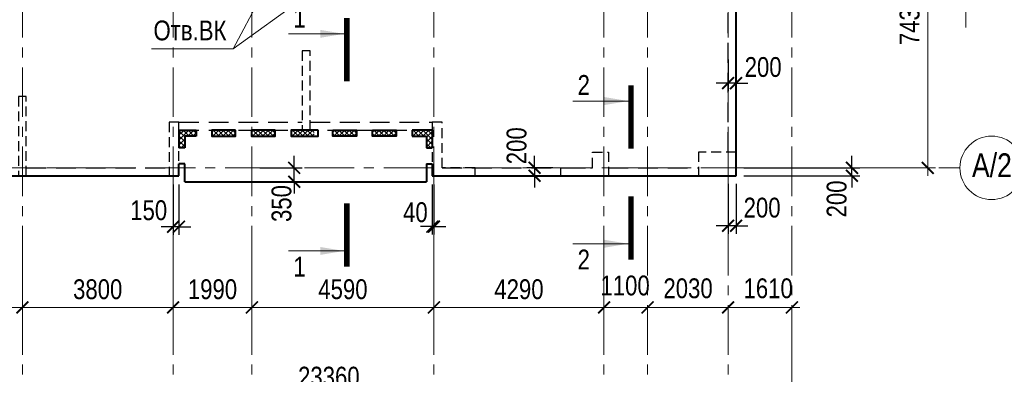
# Model space of a CAD drawing. Header units: inches. Extents: x -8638239 to -8523853, y 3840912 to 4564380.
# Tile 51 of 106: x -8576599 to -8551765, y 4199965 to 4208912. Entities that reach past the tile are written whole.
import ezdxf
from ezdxf.enums import TextEntityAlignment as Align

# ---------------------------------------------------------------- set-up
doc = ezdxf.new("R2010")
doc.units = ezdxf.units.IN
doc.header["$LTSCALE"] = 1000
doc.header["$MEASUREMENT"] = 0
for name, pattern in [('CENTER', [2, 1.25, -0.25, 0.25, -0.25]), ('HIDDEN', [0.375, 0.25, -0.125]), ('Штрихпунктирная', [6.702778, 3.527778, -1.763889, 0, -1.411111])]:
    doc.linetypes.add(name, pattern=pattern)
for name, color, linetype, lineweight in [('-2._План подземной парковки -2 этаж_1_АР-Чертеж-Оси_Осевые размеры.АР_Ном._пера__120', 7, 'Continuous', 0), ('СК-043-С-ПИЛОНЫ', 5, 'HIDDEN', 25), ('СК-050-П(литы перекрытия)', 3, 'Continuous', 40), ('СК-052-П-БАЛКИ', 1, 'HIDDEN', 30), ('СК-100-О(си)', 7, 'CENTER', 15), ('СК-100-О(си)_имя', 7, 'CENTER', 15), ('СК-110-О-РАЗМЕРЫ', 7, 'Continuous', 15), ('СК-300-Р(азмеры)', 7, 'Continuous', 20), ('СК-400-Т(екст)', 7, 'Continuous', 20), ('СК-451-2-Т-ОТВ ВК', 1, 'Continuous', 20), ('СК-500-С(ечения)', 5, 'Continuous', 40), ('СК-600-Ш(триховка)', 250, 'Continuous', 13)]:
    doc.layers.add(name, color=color, linetype=linetype, lineweight=lineweight)
doc.styles.add('ARIAL_annotative', font='arial.ttf', dxfattribs={"width": 0.8, "height": 2.5})
doc.styles.add('RUSS', font='arial.ttf', dxfattribs={"width": 0.8})
doc.dimstyles.new('100-200', dxfattribs={"dimscale": 0, "dimtxt": 500, "dimasz": 300, "dimexe": 200, "dimexo": 200, "dimgap": 200, "dimtad": 1, "dimdec": 0, "dimzin": 0, "dimdsep": 46, "dimtxsty": 'RUSS', "dimblk": 'ARCHTICK', "dimcen": 0.096, "dimdle": 200, "dimclrd": 7, "dimclre": 7, "dimclrt": 256, "dimadec": 0, "dimazin": 0, "dimtfac": 1, "dimtdec": 0, "dimtmove": 2, "dimatfit": 3, "dimldrblk": 'OBLIQUE', "dimfxl": 1, "dimtolj": 1, "dimtzin": 0, "dimarcsym": 0})

# ---------------------------------------------------------------- blocks, each defined once
blk = doc.blocks.new('_ArchTick')
at = {"color": 0, "linetype": 'ByBlock', "const_width": 0.15}
blk.add_lwpolyline([(-0.5, -0.5), (0.5, 0.5)], dxfattribs=at)
blk = doc.blocks.new('*D329')
at = {"layer": 'Defpoints', "color": 0, "transparency": 16777216}
for p in [(-21750, -2470), (-17800, -2470), (-17800, -3521)]:
    blk.add_point(p, dxfattribs=at)
at = {"layer": 'СК-110-О-РАЗМЕРЫ', "color": 7, "lineweight": -2, "transparency": 16777216}
for p, q in [((-21750, -2670), (-21750, -3721)), ((-17800, -2670), (-17800, -3721)), ((-21950, -3521), (-17600, -3521))]:
    blk.add_line(p, q, dxfattribs=at)
at = {"layer": 'СК-110-О-РАЗМЕРЫ', "color": 7, "lineweight": -2, "transparency": 16777216, "xscale": 300, "yscale": 300, "zscale": 300, "rotation": 180}
blk.add_blockref('_ArchTick', (-21750, -3521), dxfattribs=at)
at = {"layer": 'СК-110-О-РАЗМЕРЫ', "color": 7, "lineweight": -2, "transparency": 16777216, "xscale": 300, "yscale": 300, "zscale": 300}
blk.add_blockref('_ArchTick', (-17800, -3521), dxfattribs=at)
at = {"layer": 'СК-110-О-РАЗМЕРЫ', "transparency": 16777216, "insert": (-19775, -3065), "char_height": 500, "attachment_point": 5, "style": 'RUSS'}
blk.add_mtext('\\A1;3950', dxfattribs=at)
blk = doc.blocks.new('_Oblique')
at = {"color": 0, "linetype": 'ByBlock', "lineweight": -2}
blk.add_line((-0.5, -0.5), (0.5, 0.5), dxfattribs=at)
blk = doc.blocks.new('*D330')
at = {"layer": 'Defpoints', "color": 0, "transparency": 16777216}
for p in [(-17800, -2470), (-14000, -2470), (-17800, -3521)]:
    blk.add_point(p, dxfattribs=at)
at = {"layer": 'СК-110-О-РАЗМЕРЫ', "color": 7, "lineweight": -2, "transparency": 16777216}
for p, q in [((-17800, -2670), (-17800, -3721)), ((-14000, -2670), (-14000, -3721)), ((-13800, -3521), (-18000, -3521))]:
    blk.add_line(p, q, dxfattribs=at)
at = {"layer": 'СК-110-О-РАЗМЕРЫ', "color": 7, "lineweight": -2, "transparency": 16777216, "xscale": 300, "yscale": 300, "zscale": 300, "rotation": 180}
blk.add_blockref('_ArchTick', (-17800, -3521), dxfattribs=at)
at = {"layer": 'СК-110-О-РАЗМЕРЫ', "color": 7, "lineweight": -2, "transparency": 16777216, "xscale": 300, "yscale": 300, "zscale": 300}
blk.add_blockref('_ArchTick', (-14000, -3521), dxfattribs=at)
at = {"layer": 'СК-110-О-РАЗМЕРЫ', "transparency": 16777216, "insert": (-15900, -3065), "char_height": 500, "attachment_point": 5, "style": 'RUSS'}
blk.add_mtext('\\A1;3800', dxfattribs=at)
blk = doc.blocks.new('*D331')
at = {"layer": 'Defpoints', "color": 0, "transparency": 16777216}
for p in [(-14000, -2470), (-12010, -2470), (-12010, -3521)]:
    blk.add_point(p, dxfattribs=at)
at = {"layer": 'СК-110-О-РАЗМЕРЫ', "color": 7, "lineweight": -2, "transparency": 16777216}
for p, q in [((-14000, -2670), (-14000, -3721)), ((-12010, -2670), (-12010, -3721)), ((-14200, -3521), (-11810, -3521))]:
    blk.add_line(p, q, dxfattribs=at)
at = {"layer": 'СК-110-О-РАЗМЕРЫ', "color": 7, "lineweight": -2, "transparency": 16777216, "xscale": 300, "yscale": 300, "zscale": 300, "rotation": 180}
blk.add_blockref('_ArchTick', (-14000, -3521), dxfattribs=at)
at = {"layer": 'СК-110-О-РАЗМЕРЫ', "color": 7, "lineweight": -2, "transparency": 16777216, "xscale": 300, "yscale": 300, "zscale": 300}
blk.add_blockref('_ArchTick', (-12010, -3521), dxfattribs=at)
at = {"layer": 'СК-110-О-РАЗМЕРЫ', "transparency": 16777216, "insert": (-13005, -3065), "char_height": 500, "attachment_point": 5, "style": 'RUSS'}
blk.add_mtext('\\A1;1990', dxfattribs=at)
blk = doc.blocks.new('*D332')
at = {"layer": 'Defpoints', "color": 0, "transparency": 16777216}
for p in [(-12010, -2470), (-7420, -2470), (-12010, -3521)]:
    blk.add_point(p, dxfattribs=at)
at = {"layer": 'СК-110-О-РАЗМЕРЫ', "color": 7, "lineweight": -2, "transparency": 16777216}
for p, q in [((-12010, -2670), (-12010, -3721)), ((-7420, -2670), (-7420, -3721)), ((-7220, -3521), (-12210, -3521))]:
    blk.add_line(p, q, dxfattribs=at)
at = {"layer": 'СК-110-О-РАЗМЕРЫ', "color": 7, "lineweight": -2, "transparency": 16777216, "xscale": 300, "yscale": 300, "zscale": 300, "rotation": 180}
blk.add_blockref('_ArchTick', (-12010, -3521), dxfattribs=at)
at = {"layer": 'СК-110-О-РАЗМЕРЫ', "color": 7, "lineweight": -2, "transparency": 16777216, "xscale": 300, "yscale": 300, "zscale": 300}
blk.add_blockref('_ArchTick', (-7420, -3521), dxfattribs=at)
at = {"layer": 'СК-110-О-РАЗМЕРЫ', "transparency": 16777216, "insert": (-9715, -3065), "char_height": 500, "attachment_point": 5, "style": 'RUSS'}
blk.add_mtext('\\A1;4590', dxfattribs=at)
blk = doc.blocks.new('*D333')
at = {"layer": 'Defpoints', "color": 0, "transparency": 16777216}
for p in [(-7420, -2470), (-3130, -2470), (-3130, -3521)]:
    blk.add_point(p, dxfattribs=at)
at = {"layer": 'СК-110-О-РАЗМЕРЫ', "color": 7, "lineweight": -2, "transparency": 16777216}
for p, q in [((-7420, -2670), (-7420, -3721)), ((-3130, -2670), (-3130, -3721)), ((-7620, -3521), (-2930, -3521))]:
    blk.add_line(p, q, dxfattribs=at)
at = {"layer": 'СК-110-О-РАЗМЕРЫ', "color": 7, "lineweight": -2, "transparency": 16777216, "xscale": 300, "yscale": 300, "zscale": 300, "rotation": 180}
blk.add_blockref('_ArchTick', (-7420, -3521), dxfattribs=at)
at = {"layer": 'СК-110-О-РАЗМЕРЫ', "color": 7, "lineweight": -2, "transparency": 16777216, "xscale": 300, "yscale": 300, "zscale": 300}
blk.add_blockref('_ArchTick', (-3130, -3521), dxfattribs=at)
at = {"layer": 'СК-110-О-РАЗМЕРЫ', "transparency": 16777216, "insert": (-5275, -3065), "char_height": 500, "attachment_point": 5, "style": 'RUSS'}
blk.add_mtext('\\A1;4290', dxfattribs=at)
blk = doc.blocks.new('*D334')
at = {"layer": 'Defpoints', "color": 0, "transparency": 16777216}
for p in [(-3130, -3521), (-2030, -3521), (-2030, -3521)]:
    blk.add_point(p, dxfattribs=at)
at = {"layer": 'СК-300-Р(азмеры)', "color": 7, "lineweight": -2, "transparency": 16777216}
blk.add_line((-3330, -3521), (-1830, -3521), dxfattribs=at)
at = {"layer": 'СК-300-Р(азмеры)', "color": 7, "lineweight": -2, "transparency": 16777216, "xscale": 300, "yscale": 300, "zscale": 300, "rotation": 180}
blk.add_blockref('_ArchTick', (-3130, -3521), dxfattribs=at)
at = {"layer": 'СК-300-Р(азмеры)', "color": 7, "lineweight": -2, "transparency": 16777216, "xscale": 300, "yscale": 300, "zscale": 300}
blk.add_blockref('_ArchTick', (-2030, -3521), dxfattribs=at)
at = {"layer": 'СК-300-Р(азмеры)', "transparency": 16777216, "insert": (-2598, -2971), "char_height": 500, "attachment_point": 5, "style": 'RUSS'}
blk.add_mtext('\\A1;1100', dxfattribs=at)
blk = doc.blocks.new('*D335')
at = {"layer": 'Defpoints', "color": 0, "transparency": 16777216}
for p in [(-2030, -3521), (-2030, -3521), (0, -3521)]:
    blk.add_point(p, dxfattribs=at)
at = {"layer": 'СК-300-Р(азмеры)', "color": 7, "lineweight": -2, "transparency": 16777216}
blk.add_line((200, -3521), (-2230, -3521), dxfattribs=at)
at = {"layer": 'СК-300-Р(азмеры)', "color": 7, "lineweight": -2, "transparency": 16777216, "xscale": 300, "yscale": 300, "zscale": 300, "rotation": 180}
blk.add_blockref('_ArchTick', (-2030, -3521), dxfattribs=at)
at = {"layer": 'СК-300-Р(азмеры)', "color": 7, "lineweight": -2, "transparency": 16777216, "xscale": 300, "yscale": 300, "zscale": 300}
blk.add_blockref('_ArchTick', (0, -3521), dxfattribs=at)
at = {"layer": 'СК-300-Р(азмеры)', "transparency": 16777216, "insert": (-1010, -3042), "char_height": 500, "attachment_point": 5, "style": 'RUSS'}
blk.add_mtext('\\A1;2030', dxfattribs=at)
blk = doc.blocks.new('*D336')
at = {"layer": 'Defpoints', "color": 0, "transparency": 16777216}
for p in [(0, -3521), (1610, -3521), (1610, -3521)]:
    blk.add_point(p, dxfattribs=at)
at = {"layer": 'СК-300-Р(азмеры)', "color": 7, "lineweight": -2, "transparency": 16777216}
blk.add_line((-200, -3521), (1810, -3521), dxfattribs=at)
at = {"layer": 'СК-300-Р(азмеры)', "color": 7, "lineweight": -2, "transparency": 16777216, "xscale": 300, "yscale": 300, "zscale": 300, "rotation": 180}
blk.add_blockref('_ArchTick', (0, -3521), dxfattribs=at)
at = {"layer": 'СК-300-Р(азмеры)', "color": 7, "lineweight": -2, "transparency": 16777216, "xscale": 300, "yscale": 300, "zscale": 300}
blk.add_blockref('_ArchTick', (1610, -3521), dxfattribs=at)
at = {"layer": 'СК-300-Р(азмеры)', "transparency": 16777216, "insert": (1010, -3042), "char_height": 500, "attachment_point": 5, "style": 'RUSS'}
blk.add_mtext('\\A1;1610', dxfattribs=at)
blk = doc.blocks.new('*D337')
at = {"layer": 'Defpoints', "color": 0, "transparency": 16777216}
for p in [(2391, 7435), (5035, 7435), (2391, 0)]:
    blk.add_point(p, dxfattribs=at)
at = {"layer": 'СК-300-Р(азмеры)', "color": 7, "lineweight": -2, "transparency": 16777216}
for p, q in [((5035, -200), (5035, 7635)), ((2591, 7435), (5235, 7435)), ((2591, 0), (5235, 0))]:
    blk.add_line(p, q, dxfattribs=at)
at = {"layer": 'СК-300-Р(азмеры)', "color": 7, "lineweight": -2, "transparency": 16777216, "xscale": 300, "yscale": 300, "zscale": 300}
for p, rotation in [((5035, 7435), 90), ((5035, 0), 270)]:
    blk.add_blockref('_ArchTick', p, dxfattribs=dict(at, rotation=rotation))
at = {"layer": 'СК-300-Р(азмеры)', "transparency": 16777216, "insert": (4580, 3718), "char_height": 500, "attachment_point": 5, "rotation": 90, "style": 'RUSS'}
blk.add_mtext('\\A1;7435', dxfattribs=at)
blk = doc.blocks.new('*D321')
at = {"layer": 'Defpoints', "color": 0, "transparency": 16777216}
for p in [(-21750, -3521), (1610, -3521), (-21750, -5726)]:
    blk.add_point(p, dxfattribs=at)
at = {"layer": 'СК-110-О-РАЗМЕРЫ', "color": 7, "lineweight": -2, "transparency": 16777216}
for p, q in [((-21750, -3721), (-21750, -5926)), ((1610, -3721), (1610, -5926)), ((1810, -5726), (-21950, -5726))]:
    blk.add_line(p, q, dxfattribs=at)
at = {"layer": 'СК-110-О-РАЗМЕРЫ', "color": 7, "lineweight": -2, "transparency": 16777216, "xscale": 300, "yscale": 300, "zscale": 300, "rotation": 180}
blk.add_blockref('_ArchTick', (-21750, -5726), dxfattribs=at)
at = {"layer": 'СК-110-О-РАЗМЕРЫ', "color": 7, "lineweight": -2, "transparency": 16777216, "xscale": 300, "yscale": 300, "zscale": 300}
blk.add_blockref('_ArchTick', (1610, -5726), dxfattribs=at)
at = {"layer": 'СК-110-О-РАЗМЕРЫ', "transparency": 16777216, "insert": (-10070, -5271), "char_height": 500, "attachment_point": 5, "style": 'RUSS'}
blk.add_mtext('\\A1;23360', dxfattribs=at)
blk = doc.blocks.new('Сечение')
at = {"layer": 'СК-500-С(ечения)', "linetype": 'Continuous', "lineweight": 15, "ltscale": 100}
blk.add_line((-200, -35), (-200, -735), dxfattribs=at)
at = {"layer": 'СК-500-С(ечения)', "linetype": 'Continuous', "ltscale": 100, "const_width": 70}
blk.add_lwpolyline([(-400, 0), (400, 0)], dxfattribs=at)
at = {"layer": 'СК-500-С(ечения)', "linetype": 'Continuous', "ltscale": 100}
blk.add_solid([(-200, -35), (-250, -335), (-150, -335)], dxfattribs=at)
blk = doc.blocks.new('*U23')
at = {"layer": 'СК-400-Т(екст)', "ltscale": 100, "yscale": 0.01, "zscale": 0.01, "rotation": 89.99999999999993}
for p, xscale in [((0, -4), -0.01), ((0, -27.39), 0.01)]:
    blk.add_blockref('Сечение', p, dxfattribs=dict(at, xscale=xscale))
at = {"layer": 'СК-500-С(ечения)', "color": 0, "ltscale": 100, "style": 'ARIAL_annotative', "width": 0.8}
blk.add_attdef('НОМЕР_СЕЧЕНИЯ_1_1(НОМЕР_ЛИСТА)', text='', height=2.5, rotation=180, dxfattribs=at).set_placement((6.74, -1.23), align=Align.RIGHT)
blk.add_attdef('НОМЕР_СЕЧЕНИЯ_2_1(НОМЕР_ЛИСТА)', text='', height=2.5, rotation=180, dxfattribs=at).set_placement((6.74, -29.42), align=Align.BOTTOM_LEFT)
blk = doc.blocks.new('*U512')
at = {"layer": 'СК-400-Т(екст)', "ltscale": 100, "yscale": 0.01, "zscale": 0.01, "rotation": 89.99999999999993}
for p, xscale in [((0, -4), -0.01), ((0, -18), 0.01)]:
    blk.add_blockref('Сечение', p, dxfattribs=dict(at, xscale=xscale))
at = {"layer": 'СК-500-С(ечения)', "color": 0, "ltscale": 100, "style": 'ARIAL_annotative', "width": 0.8}
blk.add_attdef('НОМЕР_СЕЧЕНИЯ_1_1(НОМЕР_ЛИСТА)', text='', height=2.5, rotation=180, dxfattribs=at).set_placement((6.74, -1.23), align=Align.RIGHT)
blk.add_attdef('НОМЕР_СЕЧЕНИЯ_2_1(НОМЕР_ЛИСТА)', text='', height=2.5, rotation=180, dxfattribs=at).set_placement((6.74, -20.03), align=Align.BOTTOM_LEFT)
blk = doc.blocks.new('*D86')
at = {"layer": 'Defpoints', "color": 0, "transparency": 16777216}
for p in [(-8562952, 4205175), (-8563612, 4204975), (-8562952, 4204975)]:
    blk.add_point(p, dxfattribs=at)
at = {"layer": 'СК-110-О-РАЗМЕРЫ', "color": 7, "lineweight": -2, "transparency": 16777216}
for p, q in [((-8563612, 4205175), (-8563612, 4205475)), ((-8563152, 4205175), (-8563812, 4205175)), ((-8563612, 4205175), (-8563612, 4204975)), ((-8563152, 4204975), (-8563812, 4204975)), ((-8563612, 4204975), (-8563612, 4204675))]:
    blk.add_line(p, q, dxfattribs=at)
at = {"layer": 'СК-110-О-РАЗМЕРЫ', "color": 7, "lineweight": -2, "transparency": 16777216, "xscale": 300, "yscale": 300, "zscale": 300}
for p, rotation in [((-8563612, 4205175), 270), ((-8563612, 4204975), 90)]:
    blk.add_blockref('_ArchTick', p, dxfattribs=dict(at, rotation=rotation))
at = {"layer": 'СК-110-О-РАЗМЕРЫ', "transparency": 16777216, "insert": (-8564065, 4205732), "char_height": 500, "attachment_point": 5, "rotation": 90, "style": 'RUSS'}
blk.add_mtext('\\A1;200', dxfattribs=at)
blk = doc.blocks.new('A$Cc2edbf5f_12эт')
at = {"layer": 'СК-043-С-ПИЛОНЫ'}
for points in [[(33180, 2950), (33180, 952), (33380, 952), (33380, 2950), (33180, 2950)], [(26020, 1800), (26020, -200), (26220, -200), (26220, 1800), (26020, 1800)], [(29820, 1150), (29820, -200), (30070, -200), (30070, 1150), (29820, 1150)]]:
    blk.add_lwpolyline(points, dxfattribs=at)
at = {"layer": 'СК-043-С-ПИЛОНЫ', "color": 12}
for points in [[(37540, -200), (37540, 0), (36710, 0), (36710, 1150), (36460, 1150), (36460, -200), (37540, -200)], [(39700, -200), (39700, 0), (40500, 0), (40500, 398), (40900, 398), (40900, -200), (39700, -200)]]:
    blk.add_lwpolyline(points, dxfattribs=at)
at = {"layer": 'СК-043-С-ПИЛОНЫ'}
blk.add_lwpolyline([(43171, -200), (44120, -200), (44120, 400), (43170, 400), (43170, -199, 0.414211)], format="xyb", close=True, dxfattribs=at)
blk = doc.blocks.new('*U158')
at = {"layer": 'СК-400-Т(екст)', "ltscale": 100, "xscale": -0.01, "yscale": 0.01, "zscale": 0.01, "rotation": 89.99999999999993}
blk.add_blockref('Сечение', (0, -4), dxfattribs=at)
at = {"layer": 'СК-500-С(ечения)', "color": 0, "ltscale": 100, "style": 'ARIAL_annotative', "text_generation_flag": 2, "width": 0.8}
blk.add_attdef('НОМЕР_СЕЧЕНИЯ_1_1(НОМЕР_ЛИСТА)', text='', height=2.5, rotation=90, dxfattribs=at).set_placement((6.74, -1.23), align=Align.RIGHT)
blk.add_attdef('НОМЕР_СЕЧЕНИЯ_2_1(НОМЕР_ЛИСТА)', text='', height=2.5, rotation=90, dxfattribs=at).set_placement((7.48, -262.62), align=Align.BOTTOM_LEFT)
blk = doc.blocks.new('*D279')
at = {"layer": 'Defpoints', "color": 0, "transparency": 16777216}
for p in [(-8558732, 4208111), (-8558532, 4208111), (-8558732, 4207311)]:
    blk.add_point(p, dxfattribs=at)
at = {"layer": 'СК-110-О-РАЗМЕРЫ', "color": 7, "lineweight": -2, "transparency": 16777216}
for p, q in [((-8558732, 4207911), (-8558732, 4207111)), ((-8558532, 4207911), (-8558532, 4207111)), ((-8558732, 4207311), (-8559032, 4207311)), ((-8558532, 4207311), (-8558732, 4207311)), ((-8558532, 4207311), (-8558232, 4207311))]:
    blk.add_line(p, q, dxfattribs=at)
at = {"layer": 'СК-110-О-РАЗМЕРЫ', "color": 7, "lineweight": -2, "transparency": 16777216, "xscale": 300, "yscale": 300, "zscale": 300}
blk.add_blockref('_ArchTick', (-8558732, 4207311), dxfattribs=at)
at = {"layer": 'СК-110-О-РАЗМЕРЫ', "color": 7, "lineweight": -2, "transparency": 16777216, "xscale": 300, "yscale": 300, "zscale": 300, "rotation": 180}
blk.add_blockref('_ArchTick', (-8558532, 4207311), dxfattribs=at)
at = {"layer": 'СК-110-О-РАЗМЕРЫ', "transparency": 16777216, "insert": (-8557848, 4207715), "char_height": 500, "attachment_point": 5, "style": 'RUSS'}
blk.add_mtext('\\A1;200', dxfattribs=at)
blk = doc.blocks.new('*D542')
at = {"layer": 'Defpoints', "color": 0, "transparency": 16777216}
for p in [(-8558532, 4205174), (-8555608, 4205174), (-8558532, 4204975)]:
    blk.add_point(p, dxfattribs=at)
at = {"layer": 'СК-110-О-РАЗМЕРЫ', "color": 7, "lineweight": -2, "transparency": 16777216}
for p, q in [((-8555608, 4205174), (-8555608, 4205474)), ((-8558332, 4205174), (-8555408, 4205174)), ((-8555608, 4204975), (-8555608, 4205174)), ((-8558332, 4204975), (-8555408, 4204975)), ((-8555608, 4204975), (-8555608, 4204675))]:
    blk.add_line(p, q, dxfattribs=at)
at = {"layer": 'СК-110-О-РАЗМЕРЫ', "color": 7, "lineweight": -2, "transparency": 16777216, "xscale": 300, "yscale": 300, "zscale": 300}
for p, rotation in [((-8555608, 4205174), 270), ((-8555608, 4204975), 90)]:
    blk.add_blockref('_ArchTick', p, dxfattribs=dict(at, rotation=rotation))
at = {"layer": 'СК-110-О-РАЗМЕРЫ', "transparency": 16777216, "insert": (-8555992, 4204390), "char_height": 500, "attachment_point": 5, "rotation": 90, "style": 'RUSS'}
blk.add_mtext('\\A1;200', dxfattribs=at)
blk = doc.blocks.new('*D544')
at = {"layer": 'Defpoints', "color": 0, "transparency": 16777216}
for p in [(-8572732, 4204953), (-8572582, 4204953), (-8572732, 4203688)]:
    blk.add_point(p, dxfattribs=at)
at = {"layer": 'СК-110-О-РАЗМЕРЫ', "color": 7, "lineweight": -2, "transparency": 16777216}
for p, q in [((-8572732, 4204753), (-8572732, 4203488)), ((-8572582, 4204753), (-8572582, 4203488)), ((-8572732, 4203688), (-8573032, 4203688)), ((-8572582, 4203688), (-8572732, 4203688)), ((-8572582, 4203688), (-8572282, 4203688))]:
    blk.add_line(p, q, dxfattribs=at)
at = {"layer": 'СК-110-О-РАЗМЕРЫ', "color": 7, "lineweight": -2, "transparency": 16777216, "xscale": 300, "yscale": 300, "zscale": 300}
blk.add_blockref('_ArchTick', (-8572732, 4203688), dxfattribs=at)
at = {"layer": 'СК-110-О-РАЗМЕРЫ', "color": 7, "lineweight": -2, "transparency": 16777216, "xscale": 300, "yscale": 300, "zscale": 300, "rotation": 180}
blk.add_blockref('_ArchTick', (-8572582, 4203688), dxfattribs=at)
at = {"layer": 'СК-110-О-РАЗМЕРЫ', "transparency": 16777216, "insert": (-8573346, 4204102), "char_height": 500, "attachment_point": 5, "style": 'RUSS'}
blk.add_mtext('\\A1;150', dxfattribs=at)
blk = doc.blocks.new('*D545')
at = {"layer": 'Defpoints', "color": 0, "transparency": 16777216}
for p in [(-8566192, 4204953), (-8566152, 4204953), (-8566152, 4203691)]:
    blk.add_point(p, dxfattribs=at)
at = {"layer": 'СК-110-О-РАЗМЕРЫ', "color": 7, "lineweight": -2, "transparency": 16777216}
for p, q in [((-8566192, 4204753), (-8566192, 4203491)), ((-8566152, 4204753), (-8566152, 4203491)), ((-8566192, 4203691), (-8566492, 4203691)), ((-8566192, 4203691), (-8566152, 4203691)), ((-8566152, 4203691), (-8565852, 4203691))]:
    blk.add_line(p, q, dxfattribs=at)
at = {"layer": 'СК-110-О-РАЗМЕРЫ', "color": 7, "lineweight": -2, "transparency": 16777216, "xscale": 300, "yscale": 300, "zscale": 300}
blk.add_blockref('_ArchTick', (-8566192, 4203691), dxfattribs=at)
at = {"layer": 'СК-110-О-РАЗМЕРЫ', "color": 7, "lineweight": -2, "transparency": 16777216, "xscale": 300, "yscale": 300, "zscale": 300, "rotation": 180}
blk.add_blockref('_ArchTick', (-8566152, 4203691), dxfattribs=at)
at = {"layer": 'СК-110-О-РАЗМЕРЫ', "transparency": 16777216, "insert": (-8566619, 4204052), "char_height": 500, "attachment_point": 5, "style": 'RUSS'}
blk.add_mtext('\\A1;40', dxfattribs=at)
blk = doc.blocks.new('*D546')
at = {"layer": 'Defpoints', "color": 0, "transparency": 16777216}
for p in [(-8570742, 4205174), (-8569675, 4205174), (-8570742, 4204825)]:
    blk.add_point(p, dxfattribs=at)
at = {"layer": 'СК-110-О-РАЗМЕРЫ', "color": 7, "lineweight": -2, "transparency": 16777216}
for p, q in [((-8569675, 4205174), (-8569675, 4205474)), ((-8570542, 4205174), (-8569475, 4205174)), ((-8569675, 4204825), (-8569675, 4205174)), ((-8570542, 4204825), (-8569475, 4204825)), ((-8569675, 4204825), (-8569675, 4204525))]:
    blk.add_line(p, q, dxfattribs=at)
at = {"layer": 'СК-110-О-РАЗМЕРЫ', "color": 7, "lineweight": -2, "transparency": 16777216, "xscale": 300, "yscale": 300, "zscale": 300}
for p, rotation in [((-8569675, 4205174), 270), ((-8569675, 4204825), 90)]:
    blk.add_blockref('_ArchTick', p, dxfattribs=dict(at, rotation=rotation))
at = {"layer": 'СК-110-О-РАЗМЕРЫ', "transparency": 16777216, "insert": (-8569994, 4204274), "char_height": 500, "attachment_point": 5, "rotation": 90, "style": 'RUSS'}
blk.add_mtext('\\A1;350', dxfattribs=at)
blk = doc.blocks.new('*D547')
at = {"layer": 'Defpoints', "color": 0, "transparency": 16777216}
for p in [(-8558732, 4204975), (-8558532, 4204975), (-8558732, 4203713)]:
    blk.add_point(p, dxfattribs=at)
at = {"layer": 'СК-110-О-РАЗМЕРЫ', "color": 7, "lineweight": -2, "transparency": 16777216}
for p, q in [((-8558732, 4204775), (-8558732, 4203513)), ((-8558532, 4204775), (-8558532, 4203513)), ((-8558732, 4203713), (-8559032, 4203713)), ((-8558532, 4203713), (-8558732, 4203713)), ((-8558532, 4203713), (-8558232, 4203713))]:
    blk.add_line(p, q, dxfattribs=at)
at = {"layer": 'СК-110-О-РАЗМЕРЫ', "color": 7, "lineweight": -2, "transparency": 16777216, "xscale": 300, "yscale": 300, "zscale": 300}
blk.add_blockref('_ArchTick', (-8558732, 4203713), dxfattribs=at)
at = {"layer": 'СК-110-О-РАЗМЕРЫ', "color": 7, "lineweight": -2, "transparency": 16777216, "xscale": 300, "yscale": 300, "zscale": 300, "rotation": 180}
blk.add_blockref('_ArchTick', (-8558532, 4203713), dxfattribs=at)
at = {"layer": 'СК-110-О-РАЗМЕРЫ', "transparency": 16777216, "insert": (-8557874, 4204168), "char_height": 500, "attachment_point": 5, "style": 'RUSS'}
blk.add_mtext('\\A1;200', dxfattribs=at)
blk = doc.blocks.new('оси')
at = {"layer": '-2._План подземной парковки -2 этаж_1_АР-Чертеж-Оси_Осевые размеры.АР_Ном._пера__120', "color": 7, "linetype": 'Штрихпунктирная', "lineweight": 0}
blk.add_line((4229.3, 0), (5229.3, 0), dxfattribs=at)
at = {"layer": 'СК-100-О(си)'}
for p, q in [((-17800, 18534.9), (-17800, -7257.5)), ((-14000, 18534.9), (-14000, -7257.5)), ((-12010, 18534.9), (-12010, -7257.5)), ((-7420, 18534.9), (-7420, -7257.5)), ((-3130, 18534.9), (-3130, -6395.3)), ((-2030, 18534.9), (-2030, -6395.3)), ((0, 18534.9), (0, -7257.5)), ((1610, 18534.9), (1610, -7257.5)), ((-46685.3, 0), (5846.2, 0))]:
    blk.add_line(p, q, dxfattribs=at)
at = {"layer": 'СК-100-О(си)', "linetype": 'Continuous'}
blk.add_circle((6646.2, 0), 800, dxfattribs=at)
at = {"layer": 'СК-100-О(си)_имя', "style": 'RUSS', "width": 0.8}
blk.add_text('А/2', height=600, dxfattribs=at).set_placement((6654, 65.7), align=Align.MIDDLE_CENTER)
at = {"layer": 'СК-110-О-РАЗМЕРЫ'}
for base, p1, p2, picture, middle in [((-17800, -3520.6), (-21750, -2469.7), (-17800, -2469.7), '*D329', (-19775, -3065.1)), ((-12010, -3520.6), (-14000, -2469.7), (-12010, -2469.7), '*D331', (-13005, -3065.3)), ((-3130, -3520.6), (-7420, -2469.7), (-3130, -2469.7), '*D333', (-5275, -3065.3))]:
    dim = blk.add_linear_dim(base=base, p1=p1, p2=p2, dimstyle='100-200', override={"dimscale": 1}, dxfattribs=at)
    dim.commit()
    dim.dimension.update_dxf_attribs({"geometry": picture, "text_midpoint": middle})
for base, p1, p2, picture, middle in [((-17800, -3520.6), (-14000, -2469.7), (-17800, -2469.7), '*D330', (-15900, -3065.1)), ((-12010, -3520.6), (-7420, -2469.7), (-12010, -2469.7), '*D332', (-9715, -3065.3)), ((-21750, -5726.1), (1610, -3520.6), (-21750, -3520.6), '*D321', (-10070, -5270.7))]:
    dim = blk.add_linear_dim(base=base, p1=p1, p2=p2, angle=180, dimstyle='100-200', override={"dimscale": 1}, dxfattribs=at)
    dim.commit()
    dim.dimension.update_dxf_attribs({"geometry": picture, "text_midpoint": middle})
at = {"layer": 'СК-300-Р(азмеры)'}
dim = blk.add_linear_dim(base=(5035.5, 7435), p1=(2391.1, 0), p2=(2391.1, 7435), angle=90, dimstyle='100-200', override={"dimscale": 1}, dxfattribs=at)
dim.commit()
dim.dimension.update_dxf_attribs({"geometry": '*D337', "text_midpoint": (4580, 3717.5)})
for base, p1, p2, picture, middle in [((-2030, -3520.6), (-3130, -3520.6), (-2030, -3520.6), '*D334', (-2598.4, -2971.4)), ((1610, -3520.6), (0, -3520.6), (1610, -3520.6), '*D336', (1010.3, -3041.9))]:
    dim = blk.add_linear_dim(base=base, p1=p1, p2=p2, dimstyle='100-200', override={"dimscale": 1}, dxfattribs=at)
    dim.commit()
    dim.dimension.update_dxf_attribs({"geometry": picture, "text_midpoint": middle, "dimtype": 160})
dim = blk.add_linear_dim(base=(-2030, -3520.6), p1=(0, -3520.6), p2=(-2030, -3520.6), angle=180, dimstyle='100-200', override={"dimscale": 1}, dxfattribs=at)
dim.commit()
dim.dimension.update_dxf_attribs({"geometry": '*D335', "text_midpoint": (-1010.3, -3041.9), "dimtype": 160})
blk = doc.blocks.new('A$C858fb3ef')
at = {"layer": 'СК-300-Р(азмеры)'}
blk.add_blockref('оси', (0, 0), dxfattribs=at)
blk = doc.blocks.new('A$C573b34c5')
blk.add_blockref('A$C858fb3ef', (0, 0))

msp = doc.modelspace()

# ---------------------------------------------------------------- hatches: boundary and pattern name
at = {"layer": 'СК-600-Ш(триховка)'}
h = msp.add_hatch(dxfattribs=at)
h.set_pattern_fill('ANSI37', color=256, scale=700)
h.set_pattern_definition([(45, (22090.17, -333733.295), (-61.87184335, 61.87184335), []), (135, (22090.17, -333733.295), (-61.87184335, -61.87184335), [])])
edge = h.paths.add_edge_path()
edge.add_line((-8572437.1, 4205974.7), (-8572203.8, 4205974.7))
edge.add_arc((-8572777.6, 4205760.8), 612.4, 20.44217, 36.42755)
edge.add_line((-8572284.9, 4206124.5), (-8572582, 4206124.5))
edge.add_line((-8572582, 4206124.5), (-8572582, 4205678.8))
edge.add_line((-8572582, 4205678.8), (-8572437.1, 4205678.8))
edge.add_line((-8572437.1, 4205678.8), (-8572437.1, 4205974.7))
edge = h.paths.add_edge_path()
edge.add_line((-8572152.1, 4206124.5), (-8572284.9, 4206124.5))
edge.add_arc((-8572777.6, 4205760.8), 612.4, 20.44217, 36.42755, ccw=False)
edge.add_line((-8572203.8, 4205974.7), (-8572152.1, 4205974.7))
edge.add_line((-8572152.1, 4205974.7), (-8572152.1, 4206124.5))
h = msp.add_hatch(dxfattribs=at)
h.set_pattern_fill('ANSI37', color=256, scale=700)
h.set_pattern_definition([(45, (21980.13, -333733.295), (-61.87184335, 61.87184335), []), (135, (21980.13, -333733.295), (-61.87184335, -61.87184335), [])])
h.paths.add_polyline_path([(-8571169.7, 4206124.6), (-8571752.1, 4206124.5), (-8571752.1, 4205974.6), (-8571169.7, 4205974.6)])
h = msp.add_hatch(dxfattribs=at)
h.set_pattern_fill('ANSI37', color=256, scale=700)
h.set_pattern_definition([(45, (22980.13, -333733.295), (-61.87184335, 61.87184335), []), (135, (22980.13, -333733.295), (-61.87184335, -61.87184335), [])])
h.paths.add_polyline_path([(-8570169.7, 4206124.6), (-8570752.1, 4206124.5), (-8570752.1, 4205974.6), (-8570169.7, 4205974.6)])
h = msp.add_hatch(dxfattribs=at)
h.set_pattern_fill('ANSI37', color=256, scale=700)
h.set_pattern_definition([(45, (23980.29, -333733.295), (-61.87184335, 61.87184335), []), (135, (23980.29, -333733.295), (-61.87184335, -61.87184335), [])])
h.paths.add_polyline_path([(-8569169.6, 4206124.6), (-8569751.9, 4206124.5), (-8569751.9, 4205974.6), (-8569169.6, 4205974.6)])
h = msp.add_hatch(dxfattribs=at)
h.set_pattern_fill('ANSI37', color=256, scale=700)
h.set_pattern_definition([(45, (25030.455, -333733.295), (-61.87184335, 61.87184335), []), (135, (25030.455, -333733.295), (-61.87184335, -61.87184335), [])])
h.paths.add_polyline_path([(-8568119.4, 4206124.6), (-8568701.8, 4206124.5), (-8568701.8, 4205974.6), (-8568119.4, 4205974.6)])
h = msp.add_hatch(dxfattribs=at)
h.set_pattern_fill('ANSI37', color=256, scale=700)
h.set_pattern_definition([(45, (26030.455, -333733.295), (-61.87184335, 61.87184335), []), (135, (26030.455, -333733.295), (-61.87184335, -61.87184335), [])])
h.paths.add_polyline_path([(-8567119.4, 4206124.6), (-8567701.8, 4206124.5), (-8567701.8, 4205974.6), (-8567119.4, 4205974.6)])
h = msp.add_hatch(dxfattribs=at)
h.set_pattern_fill('ANSI37', color=256, scale=700)
h.set_pattern_definition([(45, (21950.07, -333733.295), (-61.87184335, 61.87184335), []), (135, (21950.07, -333733.295), (-61.87184335, -61.87184335), [])])
edge = h.paths.add_edge_path()
edge.add_line((-8566336.8, 4205974.7), (-8566570.1, 4205974.7))
edge.add_arc((-8565996.3, 4205760.8), 612.4, 143.57245, 159.55783, ccw=False)
edge.add_line((-8566489, 4206124.5), (-8566191.9, 4206124.5))
edge.add_line((-8566191.9, 4206124.5), (-8566191.9, 4205678.8))
edge.add_line((-8566191.9, 4205678.8), (-8566336.8, 4205678.8))
edge.add_line((-8566336.8, 4205678.8), (-8566336.8, 4205974.7))
edge = h.paths.add_edge_path()
edge.add_line((-8566701.8, 4206124.5), (-8566489, 4206124.5))
edge.add_arc((-8565996.3, 4205760.8), 612.4, 143.57245, 159.55783)
edge.add_line((-8566570.1, 4205974.7), (-8566701.8, 4205974.7))
edge.add_line((-8566701.8, 4205974.7), (-8566701.8, 4206124.5))

# ---------------------------------------------------------------- linework, layer by layer
at = {"layer": 'СК-050-П(литы перекрытия)'}
for p, q in [((-8558531.9, 4204974.6), (-8558532, 4210464.5)), ((-8572582, 4206124.7), (-8572152.1, 4206124.7)), ((-8572582, 4206124.5), (-8572582, 4205678.8)), ((-8572152.1, 4205974.7), (-8572437.1, 4205974.7)), ((-8572437.1, 4205974.7), (-8572437.1, 4205678.8)), ((-8572152.1, 4206124.7), (-8572152.1, 4205974.7)), ((-8566701.8, 4206124.7), (-8566701.8, 4205974.7)), ((-8566191.9, 4206124.7), (-8566701.8, 4206124.7)), ((-8566701.8, 4205974.7), (-8566336.8, 4205974.7)), ((-8566336.8, 4205974.7), (-8566336.8, 4205678.8)), ((-8566191.9, 4206124.7), (-8566191.9, 4205678.8)), ((-8572437.1, 4205678.8), (-8572582, 4205678.8)), ((-8566336.8, 4205678.8), (-8566191.9, 4205678.8)), ((-8572432, 4205278.8), (-8572582, 4205278.8)), ((-8572582, 4204974.5), (-8572582, 4205278.8)), ((-8572432, 4204824.6), (-8572432, 4205278.8)), ((-8566341.9, 4205278.8), (-8566191.9, 4205278.8)), ((-8566341.9, 4205278.8), (-8566341.9, 4204824.6)), ((-8566191.9, 4205278.8), (-8566191.9, 4204974.6)), ((-8591587, 4204974.3), (-8572582, 4204974.5)), ((-8566191.9, 4204974.6), (-8558531.9, 4204974.6)), ((-8572432, 4204824.6), (-8566341.9, 4204824.6))]:
    msp.add_line(p, q, dxfattribs=at)
for points in [[(-8571152.1, 4206124.6), (-8571752.1, 4206124.6), (-8571752.1, 4205974.6), (-8571152.1, 4205974.6)], [(-8570152.1, 4206124.6), (-8570752.1, 4206124.6), (-8570752.1, 4205974.6), (-8570152.1, 4205974.6)], [(-8569071.9, 4206124.6), (-8569751.9, 4206124.6), (-8569751.9, 4205974.6), (-8569071.9, 4205974.6)], [(-8568701.8, 4206124.6), (-8568101.8, 4206124.6), (-8568101.8, 4205974.6), (-8568701.8, 4205974.6)], [(-8567701.8, 4206124.6), (-8567101.8, 4206124.6), (-8567101.8, 4205974.6), (-8567701.8, 4205974.6)]]:
    msp.add_lwpolyline(points, close=True, dxfattribs=at)
at = {"layer": 'СК-052-П-БАЛКИ', "ltscale": 2}
for p, q in [((-8558731.9, 4205574.6), (-8558732, 4210464.6)), ((-8572582, 4206324.5), (-8569471.9, 4206324.5)), ((-8569271.9, 4206324.5), (-8566191.9, 4206324.5)), ((-8572582, 4206124.5), (-8566191.9, 4206124.8)), ((-8576431.9, 4205174.5), (-8572832, 4205174.5)), ((-8565941.9, 4205174.6), (-8562151.8, 4205174.6)), ((-8561751.9, 4205174.6), (-8559481.9, 4205174.6))]:
    msp.add_line(p, q, dxfattribs=at)
at = {"layer": 'СК-451-2-Т-ОТВ ВК', "lineweight": 15}
for p, q in [((-8571211.1, 4208178.1), (-8570398.2, 4209723.6)), ((-8571211.1, 4208178.1), (-8569226.7, 4209613.5)), ((-8573276.6, 4208178.1), (-8571211.1, 4208178.1))]:
    msp.add_line(p, q, dxfattribs=at)

# ---------------------------------------------------------------- block references
at = {"layer": 'СК-050-П(литы перекрытия)'}
msp.add_blockref('A$Cc2edbf5f_12эт', (-8602652.1, 4205174.2), dxfattribs=at)
at = {"layer": 'СК-300-Р(азмеры)'}
msp.add_blockref('A$C573b34c5', (-8558731.8, 4205174.2), dxfattribs=at)
at = {"layer": 'СК-500-С(ечения)', "color": 1, "xscale": 200, "yscale": 200, "zscale": 200, "rotation": 269.9999385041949}
msp.add_blockref('*U158', (-8552332.9, 4210188.6), dxfattribs=at)
at = {"layer": 'СК-500-С(ечения)'}
ref = msp.add_blockref('*U23', (-8568350.1, 4202677.4), dxfattribs=dict(at, xscale=200, yscale=200, zscale=200, rotation=180))
ref.add_attrib('НОМЕР_СЕЧЕНИЯ_2_1(НОМЕР_ЛИСТА)', '1', dxfattribs={"color": 0, "ltscale": 100, "height": 500, "rotation": 360, "style": 'ARIAL_annotative', "width": 0.8}).set_placement((-8569698, 4208561.7), align=Align.BOTTOM_LEFT)
ref.add_attrib('НОМЕР_СЕЧЕНИЯ_1_1(НОМЕР_ЛИСТА)', '1', dxfattribs={"color": 0, "ltscale": 100, "height": 500, "rotation": 360, "style": 'ARIAL_annotative', "width": 0.8}).set_placement((-8569387.3, 4202429.5), align=Align.RIGHT)
ref = msp.add_blockref('*U512', (-8561179.5, 4202859.4), dxfattribs=dict(at, xscale=200, yscale=200, zscale=200, rotation=180))
ref.add_attrib('НОМЕР_СЕЧЕНИЯ_2_1(НОМЕР_ЛИСТА)', '2', dxfattribs={"color": 0, "ltscale": 100, "height": 500, "rotation": 360, "style": 'ARIAL_annotative', "width": 0.8}).set_placement((-8562527.4, 4206865.2), align=Align.BOTTOM_LEFT)
ref.add_attrib('НОМЕР_СЕЧЕНИЯ_1_1(НОМЕР_ЛИСТА)', '2', dxfattribs={"color": 0, "ltscale": 100, "height": 500, "rotation": 360, "style": 'ARIAL_annotative', "width": 0.8}).set_placement((-8562216.7, 4202611.5), align=Align.RIGHT)

# ---------------------------------------------------------------- texts
at = {"layer": 'СК-451-2-Т-ОТВ ВК', "lineweight": 15, "style": 'RUSS', "width": 0.8}
msp.add_text('Отв.ВК', height=500, dxfattribs=at).set_placement((-8573224.9, 4208390.8))

# ---------------------------------------------------------------- dimensions: what is measured, and where the dimension line sits
at = {"layer": 'СК-110-О-РАЗМЕРЫ'}
for base, p1, p2, picture, middle in [((-8558732.1, 4207311.4), (-8558531.9, 4208111.5), (-8558732.1, 4208111.5), '*D279', (-8557848.3, 4207715.3)), ((-8572731.8, 4203688.3), (-8572582, 4204953.1), (-8572731.8, 4204953.1), '*D544', (-8573345.8, 4204102.2)), ((-8566151.8, 4203691.2), (-8566191.9, 4204953.2), (-8566151.8, 4204953.2), '*D545', (-8566619.4, 4204051.8)), ((-8558731.8, 4203712.6), (-8558531.9, 4204974.6), (-8558731.8, 4204974.6), '*D547', (-8557874.4, 4204168.2))]:
    dim = msp.add_linear_dim(base=base, p1=p1, p2=p2, dimstyle='100-200', override={"dimscale": 1}, dxfattribs=at)
    dim.commit()
    dim.dimension.update_dxf_attribs({"geometry": picture, "text_midpoint": middle, "dimtype": 160})
for base, p1, p2, picture, middle in [((-8563612.1, 4204974.5), (-8562951.9, 4205174.5), (-8562951.9, 4204974.5), '*D86', (-8564065.2, 4205731.8)), ((-8569675.5, 4205174.2), (-8570741.8, 4204824.6), (-8570741.8, 4205174.2), '*D546', (-8569993.7, 4204273.6)), ((-8555608.4, 4205174.2), (-8558531.9, 4204974.6), (-8558531.9, 4205174.2), '*D542', (-8555992.2, 4204390.5))]:
    dim = msp.add_linear_dim(base=base, p1=p1, p2=p2, angle=90, dimstyle='100-200', override={"dimscale": 1}, dxfattribs=at)
    dim.commit()
    dim.dimension.update_dxf_attribs({"geometry": picture, "text_midpoint": middle, "dimtype": 160})

doc.saveas('drawing.dxf')
